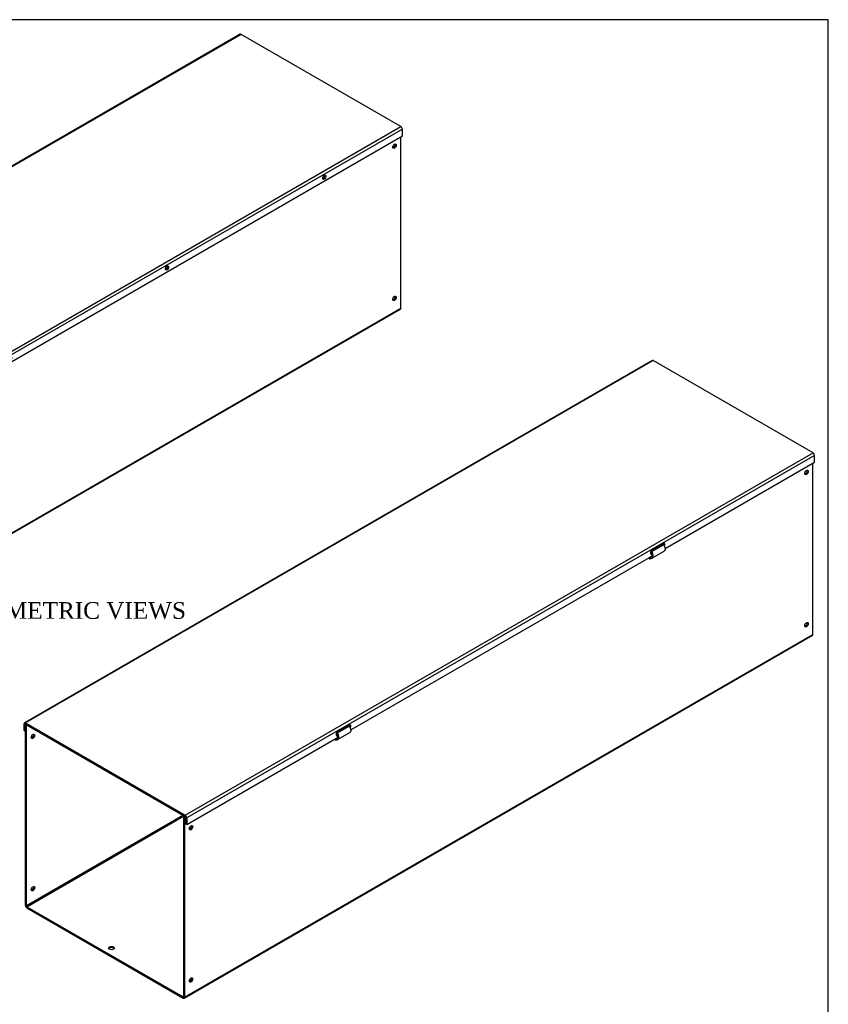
# Model space of a CAD drawing. Header units: inches. Extents: x 0 to 120, y -1 to 80.
# Tile 3 of 3: x 76 to 120, y 26 to 80. Entities that reach past the tile are written whole.
import ezdxf
from ezdxf.enums import TextEntityAlignment as Align

# ---------------------------------------------------------------- set-up
doc = ezdxf.new("R2010")
doc.units = ezdxf.units.IN
doc.header["$MEASUREMENT"] = 0
for name, color, linetype in [('COM56328-2', 7, 'Continuous'), ('COM56331-2', 7, 'Continuous'), ('Default', 7, 'Continuous')]:
    doc.layers.add(name, color=color, linetype=linetype)
doc.styles.add('SEACAD_Times_New_Roman', font='times.ttf')

# ---------------------------------------------------------------- blocks, each defined once
blk = doc.blocks.new('SE1')
at = {"layer": 'COM56328-2', "color": 7, "linetype": 'Continuous'}
for p, q in [((96.667, 64.056), (96.667, 73.31)), ((62.703, 44.41), (96.645, 64.006)), ((62.726, 44.46), (96.667, 64.056)), ((54.139, 59.186), (54.161, 59.199)), ((54.139, 49.418), (54.139, 59.186)), ((54.139, 59.186), (54.19, 59.157)), ((54.19, 59.157), (54.212, 59.17)), ((54.19, 49.388), (54.19, 59.157)), ((62.671, 54.285), (54.19, 49.388)), ((62.697, 54.271), (62.675, 54.258)), ((62.675, 54.258), (62.675, 44.489)), ((62.726, 54.228), (62.675, 54.258)), ((54.215, 49.344), (62.675, 54.228)), ((62.748, 54.241), (62.726, 54.228)), ((62.726, 54.228), (62.726, 44.46)), ((54.215, 49.344), (62.649, 44.475)), ((54.215, 49.285), (62.649, 44.416)), ((62.675, 44.489), (62.649, 44.475))]:
    blk.add_line(p, q, dxfattribs=at)
for centre, major_axis in [((96.313, 72.804), (0.066, 0.115)), ((96.313, 64.58), (0.066, 0.115)), ((54.543, 58.544), (-0.066, -0.115)), ((63.079, 53.616), (0.066, 0.115)), ((54.543, 50.321), (-0.066, -0.115)), ((58.786, 47.114), (0.156, 0)), ((63.079, 45.392), (0.066, 0.115))]:
    blk.add_ellipse(centre, major_axis=major_axis, ratio=0.57735, dxfattribs=at)
for centre, major_axis, start_param, end_param in [((96.262, 72.833), (0.066, 0.115), 3.534412, 5.890366), ((92.424, 71.179), (0.0442, 0.0766), 4.249177, 5.173813), ((83.939, 66.28), (0.0442, 0.0766), 4.252762, 5.172016), ((96.262, 64.609), (0.066, 0.115), 3.534412, 5.890366), ((96.591, 64.1), (-0.054, 0.0935), 3.141593, 3.926991), ((75.454, 61.381), (0.0442, 0.0766), 4.252762, 5.172016), ((54.492, 58.574), (-0.066, -0.115), 0.392819, 2.748773), ((66.968, 56.482), (0.0443, 0.0766), 4.256361, 5.170201), ((63.028, 53.646), (0.066, 0.115), 3.534412, 5.890366), ((54.492, 50.35), (-0.066, -0.115), 0.392819, 2.748773), ((54.215, 49.374), (-0.054, 0.0935), 0.785398, 2.356194), ((54.215, 49.374), (-0.018, 0.0312), 0.785398, 2.356194), ((58.786, 47.055), (0.156, 0), 0.331895, 2.809698), ((63.028, 45.422), (0.066, 0.115), 3.534412, 5.890366), ((62.649, 44.504), (-0.018, 0.0312), 2.356194, 3.926991), ((62.649, 44.504), (-0.054, 0.0935), 2.356194, 3.926991)]:
    blk.add_ellipse(centre, major_axis=major_axis, ratio=0.57735, start_param=start_param, end_param=end_param, dxfattribs=at)
at = {"layer": 'COM56331-2', "color": 7, "linetype": 'Continuous'}
for p, q in [((87.981, 78.847), (54.084, 59.276)), ((88.035, 78.841), (54.138, 59.271)), ((96.667, 73.857), (88.035, 78.841)), ((62.77, 54.287), (96.667, 73.857)), ((96.744, 73.725), (62.847, 54.155)), ((96.744, 73.354), (96.744, 73.725)), ((62.847, 53.784), (96.744, 73.354)), ((54.062, 58.856), (54.062, 59.227)), ((54.113, 59.197), (54.138, 59.212)), ((54.113, 58.827), (54.113, 59.197)), ((54.138, 59.271), (62.77, 54.287)), ((54.138, 59.212), (62.77, 54.228)), ((54.062, 58.856), (54.113, 58.827)), ((54.139, 58.842), (54.113, 58.827)), ((62.796, 54.184), (62.796, 53.813)), ((62.847, 53.784), (62.796, 53.813)), ((62.847, 54.155), (62.847, 53.784))]:
    blk.add_line(p, q, dxfattribs=at)
for centre, major_axis, start_param, end_param in [((88.035, 78.753), (0.054, -0.0935), 2.356194, 3.141593), ((96.667, 73.769), (-0.054, 0.0935), 3.926991, 5.497787), ((92.472, 71.151), (0.062, 0.108), 3.561081, 5.863697), ((83.987, 66.252), (0.063, 0.108), 3.561081, 5.863697), ((75.502, 61.353), (0.062, 0.108), 3.561081, 5.863697), ((54.138, 59.183), (0.054, -0.0935), 2.356194, 3.926991), ((54.138, 59.183), (0.018, -0.0312), 2.356194, 3.926991), ((67.017, 56.454), (0.062, 0.108), 3.561081, 5.863697), ((62.77, 54.199), (0.054, -0.0935), 0.785398, 2.356194), ((62.77, 54.199), (0.018, -0.0312), 0.785398, 2.356194)]:
    blk.add_ellipse(centre, major_axis=major_axis, ratio=0.57735, start_param=start_param, end_param=end_param, dxfattribs=at)
for centre, major_axis in [((92.523, 71.122), (-0.063, -0.108)), ((84.038, 66.223), (-0.063, -0.108)), ((75.553, 61.324), (-0.063, -0.108)), ((67.068, 56.425), (-0.062, -0.108))]:
    blk.add_ellipse(centre, major_axis=major_axis, ratio=0.57735, dxfattribs=at)
blk = doc.blocks.new('SE2')
at = {"layer": 'COM56328-2', "color": 7, "linetype": 'Continuous'}
for p, q in [((118.917, 46.434), (118.917, 55.688)), ((110.214, 50.914), (110.838, 51.275)), ((110.66, 51.172), (110.612, 51.199)), ((110.715, 51.203), (110.711, 51.256)), ((110.761, 51.23), (110.757, 51.283)), ((110.084, 50.588), (110.079, 50.513)), ((110.115, 50.534), (110.082, 50.515)), ((110.103, 50.535), (110.088, 50.591)), ((110.102, 50.599), (110.113, 50.598)), ((110.103, 50.535), (110.131, 50.532)), ((110.113, 50.598), (110.211, 50.654)), ((110.131, 50.532), (110.113, 50.598)), ((110.183, 50.885), (110.214, 50.914)), ((110.209, 50.547), (110.883, 50.937)), ((110.082, 50.515), (110.079, 50.516)), ((110.079, 50.513), (110.082, 50.515)), ((84.954, 26.789), (118.895, 46.385)), ((84.976, 26.838), (118.917, 46.434)), ((76.389, 41.564), (76.411, 41.577)), ((76.389, 31.796), (76.389, 41.564)), ((76.389, 41.564), (76.44, 41.535)), ((76.44, 41.535), (76.462, 41.548)), ((76.44, 31.766), (76.44, 41.535)), ((93.791, 41.432), (93.786, 41.485)), ((93.213, 41.087), (93.244, 41.116)), ((93.238, 40.749), (93.913, 41.139)), ((93.244, 41.116), (93.868, 41.477)), ((93.744, 41.405), (93.74, 41.458)), ((93.114, 40.79), (93.108, 40.715)), ((93.112, 40.717), (93.108, 40.719)), ((93.108, 40.715), (93.112, 40.717)), ((93.145, 40.736), (93.112, 40.717)), ((93.132, 40.737), (93.118, 40.793)), ((93.132, 40.801), (93.143, 40.8)), ((93.132, 40.737), (93.16, 40.734)), ((93.143, 40.8), (93.241, 40.856)), ((93.16, 40.734), (93.143, 40.8)), ((84.922, 36.663), (76.44, 31.766)), ((76.466, 31.722), (84.925, 36.607)), ((84.947, 36.649), (84.925, 36.636)), ((84.925, 36.636), (84.925, 26.867)), ((84.976, 36.607), (84.925, 36.636)), ((84.998, 36.619), (84.976, 36.607)), ((84.976, 36.607), (84.976, 26.838)), ((76.466, 31.722), (84.9, 26.853)), ((76.466, 31.664), (84.9, 26.794)), ((84.925, 26.867), (84.9, 26.853))]:
    blk.add_line(p, q, dxfattribs=at)
for centre, major_axis in [((118.564, 55.182), (-0.067, -0.115)), ((118.564, 46.958), (-0.066, -0.115)), ((76.794, 40.923), (0.067, 0.115)), ((85.33, 35.994), (-0.066, -0.115)), ((76.794, 32.699), (0.067, 0.115)), ((81.036, 29.492), (-0.156, 0)), ((85.33, 27.77), (-0.067, -0.115))]:
    blk.add_ellipse(centre, major_axis=major_axis, ratio=0.57735, dxfattribs=at)
for centre, major_axis, start_param, end_param in [((118.513, 55.211), (-0.066, -0.115), 0.392819, 2.748773), ((118.513, 46.988), (-0.066, -0.115), 0.392819, 2.748773), ((118.841, 46.478), (-0.054, 0.0935), 3.141593, 3.926991), ((76.743, 40.952), (0.066, 0.115), 3.534412, 5.890366), ((85.279, 36.024), (-0.067, -0.115), 0.392819, 2.748773), ((76.743, 32.728), (0.066, 0.115), 3.534412, 5.890366), ((76.466, 31.752), (-0.054, 0.0935), 0.785398, 2.356194), ((76.466, 31.752), (-0.018, 0.0312), 0.785398, 2.356194), ((81.036, 29.433), (-0.156, 0), 3.473487, 5.951291), ((85.279, 27.8), (-0.066, -0.115), 0.392819, 2.748773), ((84.9, 26.882), (-0.018, 0.0312), 2.356194, 3.926991), ((84.9, 26.882), (-0.054, 0.0935), 2.356194, 3.926991)]:
    blk.add_ellipse(centre, major_axis=major_axis, ratio=0.57735, start_param=start_param, end_param=end_param, dxfattribs=at)
for points, knots in [([(110.838, 51.275), (110.854, 51.255), (110.867, 51.234), (110.891, 51.191), (110.901, 51.169), (110.917, 51.125), (110.923, 51.104), (110.929, 51.063), (110.93, 51.043), (110.928, 51.008), (110.924, 50.992), (110.912, 50.965), (110.904, 50.953), (110.891, 50.942), (110.887, 50.939), (110.883, 50.937)], [0, 0, 0, 0, 0.125, 0.125, 0.25, 0.25, 0.375, 0.375, 0.5, 0.5, 0.625, 0.625, 0.75, 0.75, 0.7960396, 0.7960396, 0.7960396, 0.7960396]), ([(110.082, 50.515), (110.082, 50.518), (110.083, 50.521), (110.085, 50.526), (110.087, 50.528), (110.091, 50.532), (110.093, 50.533), (110.098, 50.535), (110.1, 50.535), (110.103, 50.535)], [0, 0, 0, 0, 0.25, 0.25, 0.5, 0.5, 0.75, 0.75, 1, 1, 1, 1]), ([(110.113, 50.598), (110.127, 50.596), (110.14, 50.598), (110.163, 50.604), (110.174, 50.61), (110.193, 50.625), (110.202, 50.635), (110.215, 50.657), (110.22, 50.671), (110.226, 50.699), (110.228, 50.715), (110.228, 50.748), (110.226, 50.766), (110.218, 50.801), (110.213, 50.818), (110.2, 50.853), (110.192, 50.869), (110.183, 50.885)], [0, 0, 0, 0, 0.125, 0.125, 0.25, 0.25, 0.375, 0.375, 0.5, 0.5, 0.625, 0.625, 0.75, 0.75, 0.875, 0.875, 1, 1, 1, 1]), ([(110.131, 50.532), (110.148, 50.53), (110.165, 50.532), (110.197, 50.54), (110.211, 50.547), (110.236, 50.567), (110.246, 50.58), (110.263, 50.61), (110.269, 50.628), (110.277, 50.666), (110.279, 50.687), (110.278, 50.731), (110.274, 50.754), (110.264, 50.801), (110.257, 50.825), (110.238, 50.871), (110.227, 50.893), (110.214, 50.914)], [0, 0, 0, 0, 0.125, 0.125, 0.25, 0.25, 0.375, 0.375, 0.5, 0.5, 0.625, 0.625, 0.75, 0.75, 0.875, 0.875, 1, 1, 1, 1]), ([(93.143, 40.8), (93.156, 40.798), (93.169, 40.8), (93.193, 40.806), (93.204, 40.812), (93.223, 40.827), (93.231, 40.837), (93.244, 40.859), (93.249, 40.873), (93.256, 40.902), (93.257, 40.917), (93.257, 40.95), (93.255, 40.968), (93.248, 41.003), (93.243, 41.02), (93.23, 41.055), (93.222, 41.072), (93.213, 41.087)], [0, 0, 0, 0, 0.125, 0.125, 0.25, 0.25, 0.375, 0.375, 0.5, 0.5, 0.625, 0.625, 0.75, 0.75, 0.875, 0.875, 1, 1, 1, 1]), ([(93.16, 40.734), (93.178, 40.733), (93.195, 40.734), (93.226, 40.742), (93.24, 40.749), (93.265, 40.769), (93.276, 40.782), (93.293, 40.812), (93.299, 40.83), (93.307, 40.868), (93.308, 40.889), (93.307, 40.933), (93.304, 40.957), (93.293, 41.003), (93.286, 41.027), (93.267, 41.073), (93.256, 41.095), (93.244, 41.116)], [0, 0, 0, 0, 0.125, 0.125, 0.25, 0.25, 0.375, 0.375, 0.5, 0.5, 0.625, 0.625, 0.75, 0.75, 0.875, 0.875, 1, 1, 1, 1]), ([(93.868, 41.477), (93.883, 41.457), (93.897, 41.436), (93.921, 41.393), (93.931, 41.371), (93.946, 41.328), (93.952, 41.306), (93.959, 41.265), (93.96, 41.245), (93.957, 41.21), (93.954, 41.194), (93.942, 41.167), (93.934, 41.155), (93.921, 41.144), (93.917, 41.141), (93.913, 41.139)], [0, 0, 0, 0, 0.125, 0.125, 0.25, 0.25, 0.375, 0.375, 0.5, 0.5, 0.625, 0.625, 0.75, 0.75, 0.7960396, 0.7960396, 0.7960396, 0.7960396]), ([(93.112, 40.717), (93.112, 40.72), (93.113, 40.723), (93.115, 40.728), (93.116, 40.73), (93.12, 40.734), (93.122, 40.735), (93.127, 40.737), (93.13, 40.737), (93.132, 40.737)], [0, 0, 0, 0, 0.25, 0.25, 0.5, 0.5, 0.75, 0.75, 1, 1, 1, 1])]:
    blk.add_open_spline(points, degree=3, knots=knots, dxfattribs=at)
at = {"layer": 'COM56331-2', "color": 7, "linetype": 'Continuous'}
for p, q in [((110.232, 61.225), (76.335, 41.654)), ((110.286, 61.219), (76.389, 41.649)), ((118.918, 56.235), (110.286, 61.219)), ((85.021, 36.665), (118.918, 56.235)), ((118.994, 56.103), (85.097, 36.533)), ((118.994, 55.733), (118.994, 56.103)), ((110.927, 51.075), (118.994, 55.733)), ((110.84, 51.331), (110.222, 50.974)), ((93.956, 41.277), (110.215, 50.664)), ((110.171, 50.799), (110.211, 50.822)), ((110.171, 50.799), (110.222, 50.77)), ((76.312, 41.234), (76.312, 41.605)), ((76.363, 41.575), (76.389, 41.59)), ((76.363, 41.205), (76.363, 41.575)), ((76.389, 41.649), (85.021, 36.665)), ((76.389, 41.59), (85.021, 36.606)), ((93.87, 41.533), (93.251, 41.176)), ((76.312, 41.234), (76.363, 41.205)), ((76.389, 41.22), (76.363, 41.205)), ((93.2, 41.001), (93.24, 41.024)), ((93.2, 41.001), (93.251, 40.972)), ((85.097, 36.162), (93.244, 40.866)), ((85.046, 36.562), (85.046, 36.192)), ((85.097, 36.162), (85.046, 36.192)), ((85.097, 36.533), (85.097, 36.162))]:
    blk.add_line(p, q, dxfattribs=at)
for centre, major_axis, start_param, end_param in [((110.286, 61.131), (0.054, -0.0935), 2.356194, 3.141593), ((118.918, 56.147), (-0.054, 0.0935), 3.926991, 5.497787), ((110.84, 51.229), (-0.062, -0.108), 1.446749, 3.926991), ((110.79, 51.258), (-0.062, -0.108), 1.739625, 2.722104), ((110.222, 50.872), (0.063, 0.108), 0.785398, 3.926991), ((110.171, 50.901), (0.063, 0.108), 3.561081, 3.926991), ((76.389, 41.561), (0.054, -0.0935), 2.356194, 3.926991), ((76.389, 41.561), (0.018, -0.0312), 2.356194, 3.926991), ((93.87, 41.431), (-0.062, -0.108), 1.446749, 3.926991), ((93.819, 41.46), (-0.063, -0.108), 1.739625, 2.722104), ((93.251, 41.074), (0.062, 0.108), 0.785398, 3.926991), ((93.2, 41.103), (0.063, 0.108), 3.561081, 3.926991), ((85.021, 36.577), (0.054, -0.0935), 0.785398, 2.356194), ((85.021, 36.577), (0.018, -0.0312), 0.785398, 2.356194)]:
    blk.add_ellipse(centre, major_axis=major_axis, ratio=0.57735, start_param=start_param, end_param=end_param, dxfattribs=at)
blk = doc.blocks.new('BORDER')
at = {"layer": 'Default', "color": 7, "linetype": 'Continuous'}
for p, q in [((0, 27.86), (-41.86, 27.86)), ((0, 0), (0, 27.86))]:
    blk.add_line(p, q, dxfattribs=at)

msp = doc.modelspace()

# ---------------------------------------------------------------- block references
at = {"layer": 'Default', "color": 7, "xscale": 2.85, "yscale": 2.85, "zscale": 2.85}
msp.add_blockref('BORDER', (119.744, 0.233), dxfattribs=at)
at = {"layer": 'Default'}
for name in ['SE1', 'SE2']:
    msp.add_blockref(name, (0, 0), dxfattribs=at)

# ---------------------------------------------------------------- texts
at = {"layer": 'Default', "color": 7, "linetype": 'Continuous', "style": 'SEACAD_Times_New_Roman'}
msp.add_text('ISOMETRIC VIEWS', height=0.9, dxfattribs=at).set_placement((73.086, 48.175), align=Align.TOP_LEFT)

doc.saveas('drawing.dxf')
